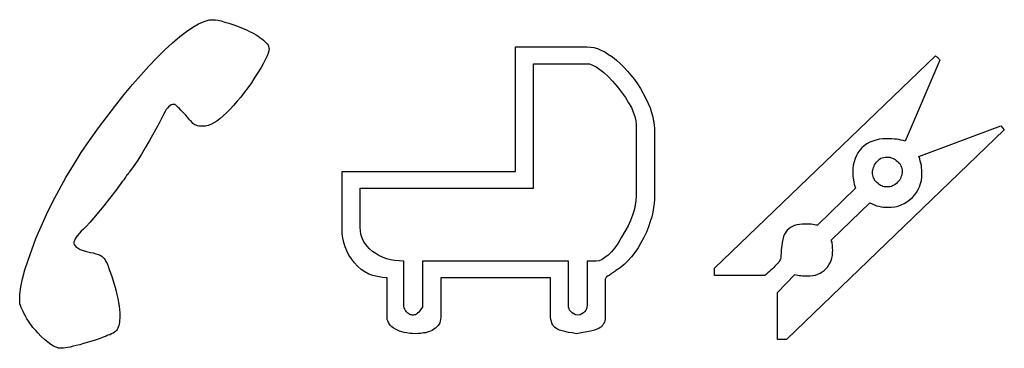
# Model space of a CAD drawing. Extents: x 0.4 to 23.7, y -0.5 to 2.1.
# Tile 1 of 5: x 0.4 to 7.8, y -0.4 to 2. Entities that reach past the tile are written whole.
import ezdxf

# ---------------------------------------------------------------- set-up
doc = ezdxf.new("R2010")
doc.units = 0

msp = doc.modelspace()

# ---------------------------------------------------------------- linework, layer by layer
at = {"color": 0}
for p, q in [((1.75, 1.988281, 0.5), (1.791016, 2.005859, 0.5)), ((1.791016, 2.005859, 0.5), (1.828125, 2.017578, 0.5)), ((1.828125, 2.017578, 0.5), (1.859375, 2.019531, 0.5)), ((1.859375, 2.019531, 0.5), (1.875, 2.019531, 0.5)), ((1.875, 2.019531, 0.5), (1.894531, 2.015625, 0.5)), ((1.894531, 2.015625, 0.5), (1.917969, 2.009766, 0.5)), ((1.917969, 2.009766, 0.5), (1.945313, 2.001953, 0.5)), ((1.945313, 2.001953, 0.5), (1.976563, 1.992188, 0.5)), ((1.976563, 1.992188, 0.5), (2.013672, 1.980469, 0.5)), ((1.609375, 1.892578, 0.5), (1.660156, 1.931641, 0.5)), ((1.660156, 1.931641, 0.5), (1.707031, 1.962891, 0.5)), ((1.707031, 1.962891, 0.5), (1.75, 1.988281, 0.5)), ((2.013672, 1.980469, 0.5), (2.052734, 1.964844, 0.5)), ((2.052734, 1.964844, 0.5), (2.095703, 1.949219, 0.5)), ((2.095703, 1.949219, 0.5), (2.113281, 1.941406, 0.5)), ((2.113281, 1.941406, 0.5), (2.130859, 1.931641, 0.5)), ((2.130859, 1.931641, 0.5), (2.148438, 1.923828, 0.5)), ((2.148438, 1.923828, 0.5), (2.164063, 1.916016, 0.5)), ((1.496094, 1.792969, 0.5), (1.554688, 1.845703, 0.5)), ((1.554688, 1.845703, 0.5), (1.609375, 1.892578, 0.5)), ((2.164063, 1.916016, 0.5), (2.179688, 1.90625, 0.5)), ((2.179688, 1.90625, 0.5), (2.195313, 1.896484, 0.5)), ((2.195313, 1.896484, 0.5), (2.208984, 1.886719, 0.5)), ((2.208984, 1.886719, 0.5), (2.222656, 1.876953, 0.5)), ((2.222656, 1.876953, 0.5), (2.236328, 1.867188, 0.5)), ((2.236328, 1.867188, 0.5), (2.246094, 1.855469, 0.5)), ((2.246094, 1.855469, 0.5), (2.255859, 1.845703, 0.5)), ((2.255859, 1.845703, 0.5), (2.263672, 1.837891, 0.5)), ((1.4375, 1.734375, 0.5), (1.496094, 1.792969, 0.5)), ((2.263672, 1.837891, 0.5), (2.269531, 1.828125, 0.5)), ((2.269531, 1.828125, 0.5), (2.273438, 1.818359, 0.5)), ((2.275391, 1.787109, 0.5), (2.269531, 1.767578, 0.5)), ((2.273438, 1.818359, 0.5), (2.275391, 1.808594, 0.5)), ((2.275391, 1.808594, 0.5), (2.277344, 1.800781, 0.5)), ((2.277344, 1.800781, 0.5), (2.275391, 1.787109, 0.5)), ((4.121094, 0.882813, 0.5), (4.121094, 1.816406, 0.5)), ((4.121094, 1.816406, 0.5), (4.658203, 1.816406, 0.5)), ((4.658203, 1.816406, 0.5), (4.683594, 1.814453, 0.5)), ((4.683594, 1.814453, 0.5), (4.708984, 1.810547, 0.5)), ((4.708984, 1.810547, 0.5), (4.736328, 1.802734, 0.5)), ((4.736328, 1.802734, 0.5), (4.761719, 1.791016, 0.5)), ((4.761719, 1.791016, 0.5), (4.791016, 1.777344, 0.5)), ((4.791016, 1.777344, 0.5), (4.818359, 1.759766, 0.5)), ((1.376953, 1.671875, 0.5), (1.4375, 1.734375, 0.5)), ((2.25, 1.722656, 0.5), (2.234375, 1.693359, 0.5)), ((2.261719, 1.748047, 0.5), (2.25, 1.722656, 0.5)), ((2.269531, 1.767578, 0.5), (2.261719, 1.748047, 0.5)), ((4.818359, 1.759766, 0.5), (4.847656, 1.740234, 0.5)), ((4.847656, 1.740234, 0.5), (4.876953, 1.716797, 0.5)), ((4.876953, 1.716797, 0.5), (4.90625, 1.691406, 0.5)), ((5.611328, 0.158203, 0.5), (7.265625, 1.748047, 0.5)), ((7.298828, 1.716797, 0.5), (7.039063, 1.109375, 0.5)), ((7.265625, 1.748047, 0.5), (7.271484, 1.744141, 0.5)), ((7.271484, 1.744141, 0.5), (7.275391, 1.740234, 0.5)), ((7.275391, 1.740234, 0.5), (7.28125, 1.736328, 0.5)), ((7.28125, 1.736328, 0.5), (7.285156, 1.732422, 0.5)), ((7.285156, 1.732422, 0.5), (7.289063, 1.728516, 0.5)), ((7.289063, 1.728516, 0.5), (7.292969, 1.724609, 0.5)), ((7.292969, 1.724609, 0.5), (7.296875, 1.720703, 0.5)), ((7.296875, 1.720703, 0.5), (7.298828, 1.716797, 0.5)), ((1.316406, 1.603516, 0.5), (1.376953, 1.671875, 0.5)), ((2.195313, 1.626953, 0.5), (2.169922, 1.587891, 0.5)), ((2.216797, 1.662109, 0.5), (2.195313, 1.626953, 0.5)), ((2.234375, 1.693359, 0.5), (2.216797, 1.662109, 0.5)), ((4.257813, 0.757813, 0.5), (4.257813, 1.689453, 0.5)), ((4.257813, 1.689453, 0.5), (4.652344, 1.689453, 0.5)), ((4.652344, 1.689453, 0.5), (4.675781, 1.6875, 0.5)), ((4.675781, 1.6875, 0.5), (4.699219, 1.679688, 0.5)), ((4.699219, 1.679688, 0.5), (4.726563, 1.666016, 0.5)), ((4.726563, 1.666016, 0.5), (4.753906, 1.646484, 0.5)), ((4.753906, 1.646484, 0.5), (4.783203, 1.623047, 0.5)), ((4.783203, 1.623047, 0.5), (4.814453, 1.59375, 0.5)), ((4.90625, 1.691406, 0.5), (4.933594, 1.664063, 0.5)), ((4.933594, 1.664063, 0.5), (4.960938, 1.634766, 0.5)), ((4.960938, 1.634766, 0.5), (4.986328, 1.603516, 0.5)), ((1.253906, 1.533203, 0.5), (1.316406, 1.603516, 0.5)), ((2.169922, 1.587891, 0.5), (2.144531, 1.546875, 0.5)), ((4.814453, 1.59375, 0.5), (4.847656, 1.558594, 0.5)), ((4.847656, 1.558594, 0.5), (4.882813, 1.517578, 0.5)), ((4.986328, 1.603516, 0.5), (5.011719, 1.572266, 0.5)), ((5.011719, 1.572266, 0.5), (5.035156, 1.539063, 0.5)), ((1.191406, 1.458984, 0.5), (1.253906, 1.533203, 0.5)), ((2.091797, 1.474609, 0.5), (2.064453, 1.439453, 0.5)), ((2.117188, 1.509766, 0.5), (2.091797, 1.474609, 0.5)), ((2.144531, 1.546875, 0.5), (2.117188, 1.509766, 0.5)), ((4.882813, 1.517578, 0.5), (4.916016, 1.476563, 0.5)), ((4.916016, 1.476563, 0.5), (4.945313, 1.435547, 0.5)), ((5.035156, 1.539063, 0.5), (5.056641, 1.503906, 0.5)), ((5.056641, 1.503906, 0.5), (5.078125, 1.466797, 0.5)), ((1.128906, 1.378906, 0.5), (1.191406, 1.458984, 0.5)), ((2.039063, 1.408203, 0.5), (2.011719, 1.376953, 0.5)), ((2.064453, 1.439453, 0.5), (2.039063, 1.408203, 0.5)), ((4.945313, 1.435547, 0.5), (4.96875, 1.396484, 0.5)), ((5.078125, 1.466797, 0.5), (5.097656, 1.429688, 0.5)), ((5.097656, 1.429688, 0.5), (5.115234, 1.392578, 0.5)), ((1.064453, 1.294922, 0.5), (1.128906, 1.378906, 0.5)), ((1.5, 1.332031, 0.5), (1.490234, 1.314453, 0.5)), ((1.507813, 1.345703, 0.5), (1.5, 1.332031, 0.5)), ((1.517578, 1.357422, 0.5), (1.507813, 1.345703, 0.5)), ((1.525391, 1.367188, 0.5), (1.517578, 1.357422, 0.5)), ((1.535156, 1.375, 0.5), (1.525391, 1.367188, 0.5)), ((1.544922, 1.380859, 0.5), (1.535156, 1.375, 0.5)), ((1.554688, 1.384766, 0.5), (1.544922, 1.380859, 0.5)), ((1.5625, 1.384766, 0.5), (1.554688, 1.384766, 0.5)), ((1.564453, 1.384766, 0.5), (1.5625, 1.384766, 0.5)), ((1.566406, 1.384766, 0.5), (1.564453, 1.384766, 0.5)), ((1.568359, 1.384766, 0.5), (1.566406, 1.384766, 0.5)), ((1.570313, 1.384766, 0.5), (1.568359, 1.384766, 0.5)), ((1.572266, 1.382813, 0.5), (1.570313, 1.384766, 0.5)), ((1.574219, 1.382813, 0.5), (1.572266, 1.382813, 0.5)), ((1.572266, 1.382813, 0.5), (1.572266, 1.382813, 0.5)), ((1.574219, 1.380859, 0.5), (1.574219, 1.382813, 0.5)), ((1.578125, 1.378906, 0.5), (1.574219, 1.380859, 0.5)), ((1.583984, 1.375, 0.5), (1.578125, 1.378906, 0.5)), ((1.589844, 1.369141, 0.5), (1.583984, 1.375, 0.5)), ((1.597656, 1.361328, 0.5), (1.589844, 1.369141, 0.5)), ((1.607422, 1.353516, 0.5), (1.597656, 1.361328, 0.5)), ((1.617188, 1.341797, 0.5), (1.607422, 1.353516, 0.5)), ((1.628906, 1.330078, 0.5), (1.617188, 1.341797, 0.5)), ((1.640625, 1.316406, 0.5), (1.628906, 1.330078, 0.5)), ((1.986328, 1.349609, 0.5), (1.958984, 1.322266, 0.5)), ((2.011719, 1.376953, 0.5), (1.986328, 1.349609, 0.5)), ((4.96875, 1.396484, 0.5), (4.990234, 1.361328, 0.5)), ((4.990234, 1.361328, 0.5), (5.003906, 1.326172, 0.5)), ((5.115234, 1.392578, 0.5), (5.128906, 1.359375, 0.5)), ((5.128906, 1.359375, 0.5), (5.140625, 1.324219, 0.5)), ((1, 1.208984, 0.5), (1.064453, 1.294922, 0.5)), ((1.490234, 1.314453, 0.5), (1.453125, 1.244141, 0.5)), ((1.654297, 1.302734, 0.5), (1.640625, 1.316406, 0.5)), ((1.664063, 1.291016, 0.5), (1.654297, 1.302734, 0.5)), ((1.673828, 1.279297, 0.5), (1.664063, 1.291016, 0.5)), ((1.681641, 1.269531, 0.5), (1.673828, 1.279297, 0.5)), ((1.689453, 1.261719, 0.5), (1.681641, 1.269531, 0.5)), ((1.695313, 1.255859, 0.5), (1.689453, 1.261719, 0.5)), ((1.699219, 1.25, 0.5), (1.695313, 1.255859, 0.5)), ((1.884766, 1.259766, 0.5), (1.863281, 1.246094, 0.5)), ((1.908203, 1.277344, 0.5), (1.884766, 1.259766, 0.5)), ((1.933594, 1.298828, 0.5), (1.908203, 1.277344, 0.5)), ((1.958984, 1.322266, 0.5), (1.933594, 1.298828, 0.5)), ((5.003906, 1.326172, 0.5), (5.015625, 1.292969, 0.5)), ((5.015625, 1.292969, 0.5), (5.023438, 1.261719, 0.5)), ((5.023438, 1.261719, 0.5), (5.025391, 1.232422, 0.5)), ((5.140625, 1.324219, 0.5), (5.150391, 1.291016, 0.5)), ((5.150391, 1.291016, 0.5), (5.15625, 1.259766, 0.5)), ((5.15625, 1.259766, 0.5), (5.160156, 1.230469, 0.5)), ((0.933594, 1.115234, 0.5), (1, 1.208984, 0.5)), ((1.453125, 1.244141, 0.5), (1.417969, 1.175781, 0.5)), ((1.701172, 1.248047, 0.5), (1.699219, 1.25, 0.5)), ((1.707031, 1.240234, 0.5), (1.701172, 1.248047, 0.5)), ((1.712891, 1.236328, 0.5), (1.707031, 1.240234, 0.5)), ((1.720703, 1.230469, 0.5), (1.712891, 1.236328, 0.5)), ((1.730469, 1.228516, 0.5), (1.720703, 1.230469, 0.5)), ((1.740234, 1.224609, 0.5), (1.730469, 1.228516, 0.5)), ((1.751953, 1.222656, 0.5), (1.740234, 1.224609, 0.5)), ((1.765625, 1.220703, 0.5), (1.751953, 1.222656, 0.5)), ((1.78125, 1.220703, 0.5), (1.765625, 1.220703, 0.5)), ((1.783203, 1.220703, 0.5), (1.78125, 1.220703, 0.5)), ((1.78125, 1.220703, 0.5), (1.78125, 1.220703, 0.5)), ((1.78125, 1.220703, 0.5), (1.78125, 1.220703, 0.5)), ((1.800781, 1.222656, 0.5), (1.783203, 1.220703, 0.5)), ((1.783203, 1.220703, 0.5), (1.783203, 1.220703, 0.5)), ((1.783203, 1.220703, 0.5), (1.783203, 1.220703, 0.5)), ((1.820313, 1.226563, 0.5), (1.800781, 1.222656, 0.5)), ((1.841797, 1.234375, 0.5), (1.820313, 1.226563, 0.5)), ((1.863281, 1.246094, 0.5), (1.841797, 1.234375, 0.5)), ((5.025391, 1.232422, 0.5), (5.025391, 0.699219, 0.5)), ((5.160156, 1.230469, 0.5), (5.162109, 1.201172, 0.5)), ((5.162109, 1.201172, 0.5), (5.162109, 0.673828, 0.5)), ((7.78125, 1.193359, 0.5), (6.150391, -0.376953, 0.5)), ((7.142578, 0.994141, 0.5), (7.755859, 1.224609, 0.5)), ((7.755859, 1.224609, 0.5), (7.78125, 1.193359, 0.5)), ((0.871094, 1.023438, 0.5), (0.933594, 1.115234, 0.5)), ((1.382813, 1.115234, 0.5), (1.349609, 1.058594, 0.5)), ((1.417969, 1.175781, 0.5), (1.382813, 1.115234, 0.5)), ((6.796875, 1.109375, 0.5), (6.773438, 1.101563, 0.5)), ((6.820313, 1.117188, 0.5), (6.796875, 1.109375, 0.5)), ((6.845703, 1.123047, 0.5), (6.820313, 1.117188, 0.5)), ((6.873047, 1.126953, 0.5), (6.845703, 1.123047, 0.5)), ((6.902344, 1.126953, 0.5), (6.873047, 1.126953, 0.5)), ((6.921875, 1.126953, 0.5), (6.902344, 1.126953, 0.5)), ((6.939453, 1.126953, 0.5), (6.921875, 1.126953, 0.5)), ((6.958984, 1.125, 0.5), (6.939453, 1.126953, 0.5)), ((6.976563, 1.123047, 0.5), (6.958984, 1.125, 0.5)), ((6.992188, 1.121094, 0.5), (6.976563, 1.123047, 0.5)), ((7.007813, 1.117188, 0.5), (6.992188, 1.121094, 0.5)), ((7.023438, 1.113281, 0.5), (7.007813, 1.117188, 0.5)), ((7.039063, 1.109375, 0.5), (7.023438, 1.113281, 0.5)), ((1.349609, 1.058594, 0.5), (1.318359, 1.005859, 0.5)), ((6.699219, 1.041016, 0.5), (6.685547, 1.021484, 0.5)), ((6.714844, 1.058594, 0.5), (6.699219, 1.041016, 0.5)), ((6.732422, 1.074219, 0.5), (6.714844, 1.058594, 0.5)), ((6.751953, 1.089844, 0.5), (6.732422, 1.074219, 0.5)), ((6.773438, 1.101563, 0.5), (6.751953, 1.089844, 0.5)), ((0.8125, 0.929688, 0.5), (0.871094, 1.023438, 0.5)), ((1.289063, 0.958984, 0.5), (1.259766, 0.916016, 0.5)), ((1.318359, 1.005859, 0.5), (1.289063, 0.958984, 0.5)), ((6.664063, 0.978516, 0.5), (6.65625, 0.955078, 0.5)), ((6.673828, 1.001953, 0.5), (6.664063, 0.978516, 0.5)), ((6.685547, 1.021484, 0.5), (6.673828, 1.001953, 0.5)), ((6.824219, 0.951172, 0.5), (6.832031, 0.958984, 0.5)), ((6.832031, 0.958984, 0.5), (6.839844, 0.966797, 0.5)), ((6.839844, 0.966797, 0.5), (6.847656, 0.974609, 0.5)), ((6.847656, 0.974609, 0.5), (6.857422, 0.980469, 0.5)), ((6.857422, 0.980469, 0.5), (6.867188, 0.984375, 0.5)), ((6.867188, 0.984375, 0.5), (6.876953, 0.986328, 0.5)), ((6.876953, 0.986328, 0.5), (6.888672, 0.988281, 0.5)), ((6.888672, 0.988281, 0.5), (6.900391, 0.990234, 0.5)), ((6.900391, 0.990234, 0.5), (6.912109, 0.988281, 0.5)), ((6.912109, 0.988281, 0.5), (6.923828, 0.988281, 0.5)), ((6.923828, 0.988281, 0.5), (6.933594, 0.984375, 0.5)), ((6.933594, 0.984375, 0.5), (6.945313, 0.980469, 0.5)), ((6.945313, 0.980469, 0.5), (6.955078, 0.976563, 0.5)), ((6.955078, 0.976563, 0.5), (6.964844, 0.970703, 0.5)), ((6.964844, 0.970703, 0.5), (6.972656, 0.964844, 0.5)), ((6.972656, 0.964844, 0.5), (6.982422, 0.957031, 0.5)), ((7.148438, 0.976563, 0.5), (7.142578, 0.994141, 0.5)), ((7.152344, 0.958984, 0.5), (7.148438, 0.976563, 0.5)), ((7.15625, 0.943359, 0.5), (7.152344, 0.958984, 0.5)), ((0.755859, 0.837891, 0.5), (0.8125, 0.929688, 0.5)), ((1.259766, 0.916016, 0.5), (1.232422, 0.878906, 0.5)), ((6.648438, 0.904297, 0.5), (6.646484, 0.876953, 0.5)), ((6.650391, 0.929688, 0.5), (6.648438, 0.904297, 0.5)), ((6.65625, 0.955078, 0.5), (6.650391, 0.929688, 0.5)), ((6.794922, 0.884766, 0.5), (6.796875, 0.894531, 0.5)), ((6.794922, 0.875, 0.5), (6.794922, 0.884766, 0.5)), ((6.796875, 0.894531, 0.5), (6.798828, 0.902344, 0.5)), ((6.798828, 0.902344, 0.5), (6.802734, 0.912109, 0.5)), ((6.802734, 0.912109, 0.5), (6.806641, 0.921875, 0.5)), ((6.806641, 0.921875, 0.5), (6.810547, 0.931641, 0.5)), ((6.810547, 0.931641, 0.5), (6.816406, 0.941406, 0.5)), ((6.816406, 0.941406, 0.5), (6.824219, 0.951172, 0.5)), ((6.982422, 0.957031, 0.5), (6.990234, 0.949219, 0.5)), ((6.990234, 0.949219, 0.5), (6.998047, 0.941406, 0.5)), ((6.998047, 0.941406, 0.5), (7.003906, 0.931641, 0.5)), ((7.003906, 0.931641, 0.5), (7.007813, 0.921875, 0.5)), ((7.007813, 0.921875, 0.5), (7.011719, 0.914063, 0.5)), ((7.011719, 0.914063, 0.5), (7.013672, 0.904297, 0.5)), ((7.013672, 0.904297, 0.5), (7.015625, 0.892578, 0.5)), ((7.015625, 0.892578, 0.5), (7.015625, 0.882813, 0.5)), ((7.160156, 0.925781, 0.5), (7.15625, 0.943359, 0.5)), ((7.162109, 0.910156, 0.5), (7.160156, 0.925781, 0.5)), ((7.164063, 0.894531, 0.5), (7.162109, 0.910156, 0.5)), ((7.164063, 0.880859, 0.5), (7.164063, 0.894531, 0.5)), ((0.705078, 0.744141, 0.5), (0.755859, 0.837891, 0.5)), ((1.189453, 0.820313, 0.5), (1.179688, 0.808594, 0.5)), ((1.197266, 0.832031, 0.5), (1.189453, 0.820313, 0.5)), ((1.205078, 0.841797, 0.5), (1.197266, 0.832031, 0.5)), ((1.210938, 0.851563, 0.5), (1.205078, 0.841797, 0.5)), ((1.21875, 0.859375, 0.5), (1.210938, 0.851563, 0.5)), ((1.222656, 0.867188, 0.5), (1.21875, 0.859375, 0.5)), ((1.228516, 0.873047, 0.5), (1.222656, 0.867188, 0.5)), ((1.232422, 0.878906, 0.5), (1.228516, 0.873047, 0.5)), ((2.824219, 0.453125, 0.5), (2.824219, 0.882813, 0.5)), ((2.824219, 0.882813, 0.5), (4.121094, 0.882813, 0.5)), ((6.646484, 0.876953, 0.5), (6.646484, 0.861328, 0.5)), ((6.646484, 0.861328, 0.5), (6.648438, 0.847656, 0.5)), ((6.648438, 0.847656, 0.5), (6.650391, 0.832031, 0.5)), ((6.650391, 0.832031, 0.5), (6.652344, 0.818359, 0.5)), ((6.652344, 0.818359, 0.5), (6.654297, 0.802734, 0.5)), ((6.794922, 0.863281, 0.5), (6.794922, 0.875, 0.5)), ((6.796875, 0.853516, 0.5), (6.794922, 0.863281, 0.5)), ((6.798828, 0.84375, 0.5), (6.796875, 0.853516, 0.5)), ((6.802734, 0.833984, 0.5), (6.798828, 0.84375, 0.5)), ((6.808594, 0.824219, 0.5), (6.802734, 0.833984, 0.5)), ((6.8125, 0.814453, 0.5), (6.808594, 0.824219, 0.5)), ((6.820313, 0.806641, 0.5), (6.8125, 0.814453, 0.5)), ((6.998047, 0.820313, 0.5), (6.990234, 0.810547, 0.5)), ((7.003906, 0.830078, 0.5), (6.998047, 0.820313, 0.5)), ((7.007813, 0.839844, 0.5), (7.003906, 0.830078, 0.5)), ((7.011719, 0.849609, 0.5), (7.007813, 0.839844, 0.5)), ((7.013672, 0.861328, 0.5), (7.011719, 0.849609, 0.5)), ((7.015625, 0.871094, 0.5), (7.013672, 0.861328, 0.5)), ((7.015625, 0.882813, 0.5), (7.015625, 0.871094, 0.5)), ((7.154297, 0.791016, 0.5), (7.160156, 0.814453, 0.5)), ((7.160156, 0.814453, 0.5), (7.164063, 0.839844, 0.5)), ((7.164063, 0.867188, 0.5), (7.164063, 0.880859, 0.5)), ((7.164063, 0.839844, 0.5), (7.164063, 0.867188, 0.5)), ((0.65625, 0.652344, 0.5), (0.705078, 0.744141, 0.5)), ((1.128906, 0.740234, 0.5), (1.082031, 0.679688, 0.5)), ((1.179688, 0.808594, 0.5), (1.128906, 0.740234, 0.5)), ((2.958984, 0.462891, 0.5), (2.958984, 0.757813, 0.5)), ((2.958984, 0.757813, 0.5), (4.257813, 0.757813, 0.5)), ((6.667969, 0.755859, 0.5), (6.382813, 0.478516, 0.5)), ((6.654297, 0.802734, 0.5), (6.658203, 0.787109, 0.5)), ((6.658203, 0.787109, 0.5), (6.662109, 0.771484, 0.5)), ((6.662109, 0.771484, 0.5), (6.667969, 0.755859, 0.5)), ((6.826172, 0.798828, 0.5), (6.820313, 0.806641, 0.5)), ((6.835938, 0.791016, 0.5), (6.826172, 0.798828, 0.5)), ((6.84375, 0.783203, 0.5), (6.835938, 0.791016, 0.5)), ((6.853516, 0.777344, 0.5), (6.84375, 0.783203, 0.5)), ((6.863281, 0.773438, 0.5), (6.853516, 0.777344, 0.5)), ((6.873047, 0.769531, 0.5), (6.863281, 0.773438, 0.5)), ((6.882813, 0.767578, 0.5), (6.873047, 0.769531, 0.5)), ((6.892578, 0.765625, 0.5), (6.882813, 0.767578, 0.5)), ((6.904297, 0.765625, 0.5), (6.892578, 0.765625, 0.5)), ((6.916016, 0.765625, 0.5), (6.904297, 0.765625, 0.5)), ((6.925781, 0.767578, 0.5), (6.916016, 0.765625, 0.5)), ((6.935547, 0.769531, 0.5), (6.925781, 0.767578, 0.5)), ((6.945313, 0.773438, 0.5), (6.935547, 0.769531, 0.5)), ((6.955078, 0.779297, 0.5), (6.945313, 0.773438, 0.5)), ((6.964844, 0.785156, 0.5), (6.955078, 0.779297, 0.5)), ((6.974609, 0.792969, 0.5), (6.964844, 0.785156, 0.5)), ((6.982422, 0.800781, 0.5), (6.974609, 0.792969, 0.5)), ((6.990234, 0.810547, 0.5), (6.982422, 0.800781, 0.5)), ((7.123047, 0.724609, 0.5), (7.136719, 0.746094, 0.5)), ((7.136719, 0.746094, 0.5), (7.146484, 0.767578, 0.5)), ((7.146484, 0.767578, 0.5), (7.154297, 0.791016, 0.5)), ((1.082031, 0.679688, 0.5), (1.039063, 0.625, 0.5)), ((5.023438, 0.664063, 0.5), (5.017578, 0.628906, 0.5)), ((5.025391, 0.699219, 0.5), (5.023438, 0.664063, 0.5)), ((5.162109, 0.673828, 0.5), (5.160156, 0.642578, 0.5)), ((7.052734, 0.654297, 0.5), (7.072266, 0.669922, 0.5)), ((7.072266, 0.669922, 0.5), (7.091797, 0.685547, 0.5)), ((7.091797, 0.685547, 0.5), (7.109375, 0.705078, 0.5)), ((7.109375, 0.705078, 0.5), (7.123047, 0.724609, 0.5)), ((0.611328, 0.560547, 0.5), (0.65625, 0.652344, 0.5)), ((1.039063, 0.625, 0.5), (1, 0.576172, 0.5)), ((5.009766, 0.591797, 0.5), (4.998047, 0.554688, 0.5)), ((5.017578, 0.628906, 0.5), (5.009766, 0.591797, 0.5)), ((5.15625, 0.611328, 0.5), (5.150391, 0.578125, 0.5)), ((5.160156, 0.642578, 0.5), (5.15625, 0.611328, 0.5)), ((6.486328, 0.369141, 0.5), (6.773438, 0.646484, 0.5)), ((6.773438, 0.646484, 0.5), (6.791016, 0.638672, 0.5)), ((6.791016, 0.638672, 0.5), (6.808594, 0.630859, 0.5)), ((6.808594, 0.630859, 0.5), (6.824219, 0.625, 0.5)), ((6.824219, 0.625, 0.5), (6.841797, 0.621094, 0.5)), ((6.841797, 0.621094, 0.5), (6.859375, 0.617188, 0.5)), ((6.859375, 0.617188, 0.5), (6.876953, 0.615234, 0.5)), ((6.876953, 0.615234, 0.5), (6.894531, 0.613281, 0.5)), ((6.894531, 0.613281, 0.5), (6.912109, 0.613281, 0.5)), ((6.912109, 0.613281, 0.5), (6.9375, 0.615234, 0.5)), ((6.9375, 0.615234, 0.5), (6.962891, 0.617188, 0.5)), ((6.962891, 0.617188, 0.5), (6.986328, 0.623047, 0.5)), ((6.986328, 0.623047, 0.5), (7.009766, 0.630859, 0.5)), ((7.009766, 0.630859, 0.5), (7.03125, 0.642578, 0.5)), ((7.03125, 0.642578, 0.5), (7.052734, 0.654297, 0.5)), ((0.570313, 0.46875, 0.5), (0.611328, 0.560547, 0.5)), ((0.964844, 0.535156, 0.5), (0.935547, 0.5, 0.5)), ((1, 0.576172, 0.5), (0.964844, 0.535156, 0.5)), ((4.998047, 0.554688, 0.5), (4.982422, 0.515625, 0.5)), ((5.142578, 0.542969, 0.5), (5.130859, 0.505859, 0.5)), ((5.150391, 0.578125, 0.5), (5.142578, 0.542969, 0.5)), ((0.53125, 0.378906, 0.5), (0.570313, 0.46875, 0.5)), ((0.886719, 0.449219, 0.5), (0.869141, 0.433594, 0.5)), ((0.908203, 0.470703, 0.5), (0.886719, 0.449219, 0.5)), ((0.935547, 0.5, 0.5), (0.908203, 0.470703, 0.5)), ((2.824219, 0.417969, 0.5), (2.824219, 0.453125, 0.5)), ((2.960938, 0.4375, 0.5), (2.958984, 0.462891, 0.5)), ((4.964844, 0.474609, 0.5), (4.941406, 0.431641, 0.5)), ((4.982422, 0.515625, 0.5), (4.964844, 0.474609, 0.5)), ((5.117188, 0.466797, 0.5), (5.101563, 0.427734, 0.5)), ((5.130859, 0.505859, 0.5), (5.117188, 0.466797, 0.5)), ((6.167969, 0.451172, 0.5), (6.15625, 0.441406, 0.5)), ((6.181641, 0.460938, 0.5), (6.167969, 0.451172, 0.5)), ((6.195313, 0.46875, 0.5), (6.181641, 0.460938, 0.5)), ((6.210938, 0.476563, 0.5), (6.195313, 0.46875, 0.5)), ((6.228516, 0.482422, 0.5), (6.210938, 0.476563, 0.5)), ((6.248047, 0.484375, 0.5), (6.228516, 0.482422, 0.5)), ((6.267578, 0.488281, 0.5), (6.248047, 0.484375, 0.5)), ((6.289063, 0.488281, 0.5), (6.267578, 0.488281, 0.5)), ((6.300781, 0.488281, 0.5), (6.289063, 0.488281, 0.5)), ((6.3125, 0.488281, 0.5), (6.300781, 0.488281, 0.5)), ((6.324219, 0.486328, 0.5), (6.3125, 0.488281, 0.5)), ((6.335938, 0.486328, 0.5), (6.324219, 0.486328, 0.5)), ((6.347656, 0.484375, 0.5), (6.335938, 0.486328, 0.5)), ((6.359375, 0.482422, 0.5), (6.347656, 0.484375, 0.5)), ((6.371094, 0.480469, 0.5), (6.359375, 0.482422, 0.5)), ((6.382813, 0.478516, 0.5), (6.371094, 0.480469, 0.5)), ((0.5, 0.294922, 0.5), (0.53125, 0.378906, 0.5)), ((0.826172, 0.376953, 0.5), (0.820313, 0.365234, 0.5)), ((0.833984, 0.388672, 0.5), (0.826172, 0.376953, 0.5)), ((0.84375, 0.402344, 0.5), (0.833984, 0.388672, 0.5)), ((0.855469, 0.417969, 0.5), (0.84375, 0.402344, 0.5)), ((0.869141, 0.433594, 0.5), (0.855469, 0.417969, 0.5)), ((2.830078, 0.382813, 0.5), (2.824219, 0.417969, 0.5)), ((2.835938, 0.349609, 0.5), (2.830078, 0.382813, 0.5)), ((2.964844, 0.412109, 0.5), (2.960938, 0.4375, 0.5)), ((2.972656, 0.388672, 0.5), (2.964844, 0.412109, 0.5)), ((2.982422, 0.365234, 0.5), (2.972656, 0.388672, 0.5)), ((4.916016, 0.388672, 0.5), (4.890625, 0.345703, 0.5)), ((4.941406, 0.431641, 0.5), (4.916016, 0.388672, 0.5)), ((5.082031, 0.386719, 0.5), (5.060547, 0.347656, 0.5)), ((5.101563, 0.427734, 0.5), (5.082031, 0.386719, 0.5)), ((6.123047, 0.373047, 0.5), (6.119141, 0.349609, 0.5)), ((6.128906, 0.394531, 0.5), (6.123047, 0.373047, 0.5)), ((6.136719, 0.412109, 0.5), (6.128906, 0.394531, 0.5)), ((6.146484, 0.427734, 0.5), (6.136719, 0.412109, 0.5)), ((6.15625, 0.441406, 0.5), (6.146484, 0.427734, 0.5)), ((6.488281, 0.359375, 0.5), (6.486328, 0.369141, 0.5)), ((0.472656, 0.216797, 0.5), (0.5, 0.294922, 0.5)), ((0.820313, 0.365234, 0.5), (0.816406, 0.353516, 0.5)), ((0.816406, 0.353516, 0.5), (0.816406, 0.34375, 0.5)), ((0.816406, 0.34375, 0.5), (0.818359, 0.333984, 0.5)), ((0.818359, 0.333984, 0.5), (0.824219, 0.324219, 0.5)), ((0.824219, 0.324219, 0.5), (0.833984, 0.314453, 0.5)), ((0.833984, 0.314453, 0.5), (0.847656, 0.306641, 0.5)), ((0.847656, 0.306641, 0.5), (0.863281, 0.296875, 0.5)), ((0.863281, 0.296875, 0.5), (0.884766, 0.289063, 0.5)), ((2.845703, 0.318359, 0.5), (2.835938, 0.349609, 0.5)), ((2.859375, 0.287109, 0.5), (2.845703, 0.318359, 0.5)), ((2.994141, 0.34375, 0.5), (2.982422, 0.365234, 0.5)), ((3.011719, 0.322266, 0.5), (2.994141, 0.34375, 0.5)), ((3.029297, 0.302734, 0.5), (3.011719, 0.322266, 0.5)), ((3.050781, 0.283203, 0.5), (3.029297, 0.302734, 0.5)), ((4.865234, 0.310547, 0.5), (4.839844, 0.279297, 0.5)), ((4.890625, 0.345703, 0.5), (4.865234, 0.310547, 0.5)), ((5.039063, 0.308594, 0.5), (5.015625, 0.275391, 0.5)), ((5.060547, 0.347656, 0.5), (5.039063, 0.308594, 0.5)), ((6.115234, 0.324219, 0.5), (6.111328, 0.296875, 0.5)), ((6.111328, 0.296875, 0.5), (6.111328, 0.267578, 0.5)), ((6.119141, 0.349609, 0.5), (6.115234, 0.324219, 0.5)), ((6.492188, 0.351563, 0.5), (6.488281, 0.359375, 0.5)), ((6.492188, 0.341797, 0.5), (6.492188, 0.351563, 0.5)), ((6.494141, 0.332031, 0.5), (6.492188, 0.341797, 0.5)), ((6.496094, 0.324219, 0.5), (6.494141, 0.332031, 0.5)), ((6.496094, 0.314453, 0.5), (6.496094, 0.324219, 0.5)), ((6.496094, 0.304688, 0.5), (6.496094, 0.314453, 0.5)), ((6.498047, 0.294922, 0.5), (6.496094, 0.304688, 0.5)), ((6.496094, 0.273438, 0.5), (6.498047, 0.294922, 0.5)), ((0.884766, 0.289063, 0.5), (0.910156, 0.283203, 0.5)), ((0.910156, 0.283203, 0.5), (0.939453, 0.275391, 0.5)), ((0.939453, 0.275391, 0.5), (0.960938, 0.271484, 0.5)), ((0.960938, 0.271484, 0.5), (0.980469, 0.265625, 0.5)), ((0.980469, 0.265625, 0.5), (0.998047, 0.259766, 0.5)), ((0.998047, 0.259766, 0.5), (1.011719, 0.253906, 0.5)), ((1.011719, 0.253906, 0.5), (1.025391, 0.246094, 0.5)), ((1.025391, 0.246094, 0.5), (1.035156, 0.238281, 0.5)), ((1.035156, 0.238281, 0.5), (1.042969, 0.230469, 0.5)), ((1.042969, 0.230469, 0.5), (1.048828, 0.220703, 0.5)), ((2.875, 0.255859, 0.5), (2.859375, 0.287109, 0.5)), ((2.894531, 0.226563, 0.5), (2.875, 0.255859, 0.5)), ((2.916016, 0.197266, 0.5), (2.894531, 0.226563, 0.5)), ((3.076172, 0.267578, 0.5), (3.050781, 0.283203, 0.5)), ((3.099609, 0.251953, 0.5), (3.076172, 0.267578, 0.5)), ((3.126953, 0.240234, 0.5), (3.099609, 0.251953, 0.5)), ((3.15625, 0.228516, 0.5), (3.126953, 0.240234, 0.5)), ((3.185547, 0.220703, 0.5), (3.15625, 0.228516, 0.5)), ((4.769531, 0.222656, 0.5), (4.748047, 0.212891, 0.5)), ((4.791016, 0.236328, 0.5), (4.769531, 0.222656, 0.5)), ((4.814453, 0.255859, 0.5), (4.791016, 0.236328, 0.5)), ((4.839844, 0.279297, 0.5), (4.814453, 0.255859, 0.5)), ((4.990234, 0.242188, 0.5), (4.962891, 0.212891, 0.5)), ((5.015625, 0.275391, 0.5), (4.990234, 0.242188, 0.5)), ((6.105469, 0.226563, 0.5), (6.103516, 0.220703, 0.5)), ((6.107422, 0.232422, 0.5), (6.105469, 0.226563, 0.5)), ((6.109375, 0.240234, 0.5), (6.107422, 0.232422, 0.5)), ((6.111328, 0.267578, 0.5), (6.109375, 0.257813, 0.5)), ((6.109375, 0.257813, 0.5), (6.109375, 0.248047, 0.5)), ((6.109375, 0.248047, 0.5), (6.109375, 0.240234, 0.5)), ((6.484375, 0.214844, 0.5), (6.490234, 0.232422, 0.5)), ((6.490234, 0.232422, 0.5), (6.494141, 0.251953, 0.5)), ((6.494141, 0.251953, 0.5), (6.496094, 0.273438, 0.5)), ((0.449219, 0.144531, 0.5), (0.472656, 0.216797, 0.5)), ((1.048828, 0.220703, 0.5), (1.054688, 0.207031, 0.5)), ((1.054688, 0.207031, 0.5), (1.064453, 0.191406, 0.5)), ((1.064453, 0.191406, 0.5), (1.072266, 0.171875, 0.5)), ((1.072266, 0.171875, 0.5), (1.080078, 0.148438, 0.5)), ((1.080078, 0.148438, 0.5), (1.089844, 0.123047, 0.5)), ((2.939453, 0.171875, 0.5), (2.916016, 0.197266, 0.5)), ((2.966797, 0.148438, 0.5), (2.939453, 0.171875, 0.5)), ((2.994141, 0.128906, 0.5), (2.966797, 0.148438, 0.5)), ((3.216797, 0.214844, 0.5), (3.185547, 0.220703, 0.5)), ((3.25, 0.212891, 0.5), (3.216797, 0.214844, 0.5)), ((3.285156, 0.210938, 0.5), (3.25, 0.212891, 0.5)), ((3.285156, -0.103516, 0.5), (3.285156, 0.210938, 0.5)), ((4.517578, 0.210938, 0.5), (3.425781, 0.210938, 0.5)), ((3.425781, 0.210938, 0.5), (3.425781, -0.134766, 0.5)), ((4.517578, -0.119141, 0.5), (4.517578, 0.210938, 0.5)), ((4.726563, 0.210938, 0.5), (4.658203, 0.210938, 0.5)), ((4.658203, 0.210938, 0.5), (4.658203, -0.119141, 0.5)), ((4.748047, 0.212891, 0.5), (4.726563, 0.210938, 0.5)), ((4.904297, 0.160156, 0.5), (4.873047, 0.138672, 0.5)), ((4.935547, 0.185547, 0.5), (4.904297, 0.160156, 0.5)), ((4.962891, 0.212891, 0.5), (4.935547, 0.185547, 0.5)), ((5.611328, 0.101563, 0.5), (5.611328, 0.158203, 0.5)), ((6.044922, 0.152344, 0.5), (6.033203, 0.142578, 0.5)), ((6.054688, 0.162109, 0.5), (6.044922, 0.152344, 0.5)), ((6.064453, 0.171875, 0.5), (6.054688, 0.162109, 0.5)), ((6.072266, 0.181641, 0.5), (6.064453, 0.171875, 0.5)), ((6.076172, 0.185547, 0.5), (6.072266, 0.181641, 0.5)), ((6.082031, 0.189453, 0.5), (6.076172, 0.185547, 0.5)), ((6.085938, 0.193359, 0.5), (6.082031, 0.189453, 0.5)), ((6.087891, 0.197266, 0.5), (6.085938, 0.193359, 0.5)), ((6.091797, 0.201172, 0.5), (6.087891, 0.197266, 0.5)), ((6.095703, 0.205078, 0.5), (6.091797, 0.201172, 0.5)), ((6.097656, 0.208984, 0.5), (6.095703, 0.205078, 0.5)), ((6.099609, 0.212891, 0.5), (6.097656, 0.208984, 0.5)), ((6.101563, 0.216797, 0.5), (6.099609, 0.212891, 0.5)), ((6.103516, 0.220703, 0.5), (6.101563, 0.216797, 0.5)), ((6.431641, 0.140625, 0.5), (6.445313, 0.152344, 0.5)), ((6.445313, 0.152344, 0.5), (6.457031, 0.166016, 0.5)), ((6.457031, 0.166016, 0.5), (6.46875, 0.181641, 0.5)), ((6.46875, 0.181641, 0.5), (6.476563, 0.197266, 0.5)), ((6.476563, 0.197266, 0.5), (6.484375, 0.214844, 0.5)), ((0.419922, 0.017578, 0.5), (0.431641, 0.078125, 0.5)), ((0.431641, 0.078125, 0.5), (0.449219, 0.144531, 0.5)), ((1.089844, 0.123047, 0.5), (1.099609, 0.09375, 0.5)), ((1.099609, 0.09375, 0.5), (1.109375, 0.0625, 0.5)), ((3.023438, 0.113281, 0.5), (2.994141, 0.128906, 0.5)), ((3.054688, 0.101563, 0.5), (3.023438, 0.113281, 0.5)), ((3.089844, 0.09375, 0.5), (3.054688, 0.101563, 0.5)), ((3.125, 0.087891, 0.5), (3.089844, 0.09375, 0.5)), ((3.162109, 0.085938, 0.5), (3.125, 0.087891, 0.5)), ((3.162109, -0.212891, 0.5), (3.162109, 0.085938, 0.5)), ((4.382813, 0.085938, 0.5), (3.5625, 0.085938, 0.5)), ((3.5625, 0.085938, 0.5), (3.5625, -0.212891, 0.5)), ((4.382813, -0.173828, 0.5), (4.382813, 0.085938, 0.5)), ((4.794922, 0.080078, 0.5), (4.792969, 0.074219, 0.5)), ((4.792969, 0.074219, 0.5), (4.792969, -0.212891, 0.5)), ((4.798828, 0.085938, 0.5), (4.794922, 0.080078, 0.5)), ((4.800781, 0.089844, 0.5), (4.798828, 0.085938, 0.5)), ((4.804688, 0.091797, 0.5), (4.800781, 0.089844, 0.5)), ((4.806641, 0.095703, 0.5), (4.804688, 0.091797, 0.5)), ((4.808594, 0.097656, 0.5), (4.806641, 0.095703, 0.5)), ((4.8125, 0.097656, 0.5), (4.808594, 0.097656, 0.5)), ((4.814453, 0.099609, 0.5), (4.8125, 0.097656, 0.5)), ((4.822266, 0.103516, 0.5), (4.814453, 0.099609, 0.5)), ((4.828125, 0.107422, 0.5), (4.822266, 0.103516, 0.5)), ((4.835938, 0.113281, 0.5), (4.828125, 0.107422, 0.5)), ((4.841797, 0.117188, 0.5), (4.835938, 0.113281, 0.5)), ((4.849609, 0.123047, 0.5), (4.841797, 0.117188, 0.5)), ((4.857422, 0.126953, 0.5), (4.849609, 0.123047, 0.5)), ((4.865234, 0.132813, 0.5), (4.857422, 0.126953, 0.5)), ((4.873047, 0.138672, 0.5), (4.865234, 0.132813, 0.5)), ((5.988281, 0.101563, 0.5), (5.611328, 0.101563, 0.5)), ((6, 0.111328, 0.5), (5.988281, 0.101563, 0.5)), ((6.011719, 0.123047, 0.5), (6, 0.111328, 0.5)), ((6.023438, 0.132813, 0.5), (6.011719, 0.123047, 0.5)), ((6.033203, 0.142578, 0.5), (6.023438, 0.132813, 0.5)), ((6.083984, -0.025391, 0.5), (6.212891, 0.109375, 0.5)), ((6.212891, 0.109375, 0.5), (6.222656, 0.107422, 0.5)), ((6.222656, 0.107422, 0.5), (6.234375, 0.105469, 0.5)), ((6.234375, 0.105469, 0.5), (6.246094, 0.103516, 0.5)), ((6.246094, 0.103516, 0.5), (6.257813, 0.101563, 0.5)), ((6.257813, 0.101563, 0.5), (6.269531, 0.099609, 0.5)), ((6.269531, 0.099609, 0.5), (6.28125, 0.099609, 0.5)), ((6.28125, 0.099609, 0.5), (6.292969, 0.099609, 0.5)), ((6.292969, 0.099609, 0.5), (6.306641, 0.099609, 0.5)), ((6.306641, 0.099609, 0.5), (6.328125, 0.099609, 0.5)), ((6.328125, 0.099609, 0.5), (6.347656, 0.101563, 0.5)), ((6.347656, 0.101563, 0.5), (6.367188, 0.105469, 0.5)), ((6.367188, 0.105469, 0.5), (6.384766, 0.111328, 0.5)), ((6.384766, 0.111328, 0.5), (6.402344, 0.119141, 0.5)), ((6.402344, 0.119141, 0.5), (6.417969, 0.128906, 0.5)), ((6.417969, 0.128906, 0.5), (6.431641, 0.140625, 0.5)), ((0.412109, -0.037109, 0.5), (0.419922, 0.017578, 0.5)), ((1.109375, 0.0625, 0.5), (1.119141, 0.029297, 0.5)), ((1.119141, 0.029297, 0.5), (1.128906, -0.005859, 0.5)), ((0.410156, -0.085938, 0.5), (0.412109, -0.037109, 0.5)), ((1.128906, -0.005859, 0.5), (1.136719, -0.039063, 0.5)), ((1.136719, -0.039063, 0.5), (1.144531, -0.070313, 0.5)), ((1.144531, -0.070313, 0.5), (1.150391, -0.099609, 0.5)), ((6.083984, -0.376953, 0.5), (6.083984, -0.025391, 0.5)), ((0.410156, -0.097656, 0.5), (0.410156, -0.085938, 0.5)), ((0.412109, -0.109375, 0.5), (0.410156, -0.097656, 0.5)), ((0.416016, -0.123047, 0.5), (0.412109, -0.109375, 0.5)), ((0.421875, -0.136719, 0.5), (0.416016, -0.123047, 0.5)), ((0.427734, -0.152344, 0.5), (0.421875, -0.136719, 0.5)), ((1.150391, -0.099609, 0.5), (1.154297, -0.126953, 0.5)), ((1.154297, -0.126953, 0.5), (1.158203, -0.152344, 0.5)), ((3.285156, -0.113281, 0.5), (3.285156, -0.103516, 0.5)), ((3.285156, -0.123047, 0.5), (3.285156, -0.113281, 0.5)), ((3.287109, -0.130859, 0.5), (3.285156, -0.123047, 0.5)), ((3.289063, -0.140625, 0.5), (3.287109, -0.130859, 0.5)), ((3.292969, -0.148438, 0.5), (3.289063, -0.140625, 0.5)), ((3.425781, -0.134766, 0.5), (3.416016, -0.148438, 0.5)), ((4.519531, -0.134766, 0.5), (4.517578, -0.119141, 0.5)), ((4.523438, -0.146484, 0.5), (4.519531, -0.134766, 0.5)), ((4.527344, -0.158203, 0.5), (4.523438, -0.146484, 0.5)), ((4.654297, -0.146484, 0.5), (4.648438, -0.158203, 0.5)), ((4.65625, -0.134766, 0.5), (4.654297, -0.146484, 0.5)), ((4.658203, -0.119141, 0.5), (4.65625, -0.134766, 0.5)), ((0.435547, -0.167969, 0.5), (0.427734, -0.152344, 0.5)), ((0.443359, -0.185547, 0.5), (0.435547, -0.167969, 0.5)), ((0.453125, -0.203125, 0.5), (0.443359, -0.185547, 0.5)), ((0.464844, -0.222656, 0.5), (0.453125, -0.203125, 0.5)), ((1.158203, -0.152344, 0.5), (1.160156, -0.177734, 0.5)), ((1.160156, -0.216797, 0.5), (1.158203, -0.232422, 0.5)), ((1.160156, -0.177734, 0.5), (1.160156, -0.199219, 0.5)), ((1.160156, -0.199219, 0.5), (1.160156, -0.216797, 0.5)), ((3.162109, -0.226563, 0.5), (3.162109, -0.212891, 0.5)), ((3.296875, -0.15625, 0.5), (3.292969, -0.148438, 0.5)), ((3.300781, -0.162109, 0.5), (3.296875, -0.15625, 0.5)), ((3.306641, -0.169922, 0.5), (3.300781, -0.162109, 0.5)), ((3.310547, -0.175781, 0.5), (3.306641, -0.169922, 0.5)), ((3.316406, -0.179688, 0.5), (3.310547, -0.175781, 0.5)), ((3.324219, -0.185547, 0.5), (3.316406, -0.179688, 0.5)), ((3.330078, -0.189453, 0.5), (3.324219, -0.185547, 0.5)), ((3.335938, -0.191406, 0.5), (3.330078, -0.189453, 0.5)), ((3.34375, -0.193359, 0.5), (3.335938, -0.191406, 0.5)), ((3.351563, -0.195313, 0.5), (3.34375, -0.193359, 0.5)), ((3.359375, -0.195313, 0.5), (3.351563, -0.195313, 0.5)), ((3.365234, -0.193359, 0.5), (3.359375, -0.195313, 0.5)), ((3.373047, -0.191406, 0.5), (3.365234, -0.193359, 0.5)), ((3.380859, -0.1875, 0.5), (3.373047, -0.191406, 0.5)), ((3.388672, -0.179688, 0.5), (3.380859, -0.1875, 0.5)), ((3.398438, -0.171875, 0.5), (3.388672, -0.179688, 0.5)), ((3.40625, -0.162109, 0.5), (3.398438, -0.171875, 0.5)), ((3.416016, -0.148438, 0.5), (3.40625, -0.162109, 0.5)), ((3.5625, -0.212891, 0.5), (3.560547, -0.226563, 0.5)), ((4.382813, -0.193359, 0.5), (4.382813, -0.173828, 0.5)), ((4.384766, -0.210938, 0.5), (4.382813, -0.193359, 0.5)), ((4.386719, -0.228516, 0.5), (4.384766, -0.210938, 0.5)), ((4.535156, -0.167969, 0.5), (4.527344, -0.158203, 0.5)), ((4.544922, -0.177734, 0.5), (4.535156, -0.167969, 0.5)), ((4.558594, -0.185547, 0.5), (4.544922, -0.177734, 0.5)), ((4.572266, -0.191406, 0.5), (4.558594, -0.185547, 0.5)), ((4.587891, -0.195313, 0.5), (4.572266, -0.191406, 0.5)), ((4.605469, -0.191406, 0.5), (4.587891, -0.195313, 0.5)), ((4.619141, -0.185547, 0.5), (4.605469, -0.191406, 0.5)), ((4.630859, -0.177734, 0.5), (4.619141, -0.185547, 0.5)), ((4.640625, -0.167969, 0.5), (4.630859, -0.177734, 0.5)), ((4.648438, -0.158203, 0.5), (4.640625, -0.167969, 0.5)), ((4.792969, -0.212891, 0.5), (4.792969, -0.224609, 0.5)), ((0.476563, -0.240234, 0.5), (0.464844, -0.222656, 0.5)), ((0.486328, -0.255859, 0.5), (0.476563, -0.240234, 0.5)), ((0.498047, -0.271484, 0.5), (0.486328, -0.255859, 0.5)), ((0.509766, -0.287109, 0.5), (0.498047, -0.271484, 0.5)), ((0.521484, -0.300781, 0.5), (0.509766, -0.287109, 0.5)), ((1.144531, -0.292969, 0.5), (1.140625, -0.302734, 0.5)), ((1.148438, -0.285156, 0.5), (1.144531, -0.292969, 0.5)), ((1.152344, -0.273438, 0.5), (1.148438, -0.285156, 0.5)), ((1.154297, -0.261719, 0.5), (1.152344, -0.273438, 0.5)), ((1.15625, -0.248047, 0.5), (1.154297, -0.261719, 0.5)), ((1.158203, -0.232422, 0.5), (1.15625, -0.248047, 0.5)), ((3.166016, -0.238281, 0.5), (3.162109, -0.226563, 0.5)), ((3.169922, -0.25, 0.5), (3.166016, -0.238281, 0.5)), ((3.177734, -0.261719, 0.5), (3.169922, -0.25, 0.5)), ((3.185547, -0.271484, 0.5), (3.177734, -0.261719, 0.5)), ((3.195313, -0.28125, 0.5), (3.185547, -0.271484, 0.5)), ((3.207031, -0.291016, 0.5), (3.195313, -0.28125, 0.5)), ((3.222656, -0.298828, 0.5), (3.207031, -0.291016, 0.5)), ((3.523438, -0.292969, 0.5), (3.511719, -0.300781, 0.5)), ((3.533203, -0.283203, 0.5), (3.523438, -0.292969, 0.5)), ((3.542969, -0.273438, 0.5), (3.533203, -0.283203, 0.5)), ((3.548828, -0.263672, 0.5), (3.542969, -0.273438, 0.5)), ((3.554688, -0.251953, 0.5), (3.548828, -0.263672, 0.5)), ((3.558594, -0.240234, 0.5), (3.554688, -0.251953, 0.5)), ((3.560547, -0.226563, 0.5), (3.558594, -0.240234, 0.5)), ((4.390625, -0.242188, 0.5), (4.386719, -0.228516, 0.5)), ((4.394531, -0.255859, 0.5), (4.390625, -0.242188, 0.5)), ((4.400391, -0.267578, 0.5), (4.394531, -0.255859, 0.5)), ((4.40625, -0.277344, 0.5), (4.400391, -0.267578, 0.5)), ((4.414063, -0.285156, 0.5), (4.40625, -0.277344, 0.5)), ((4.423828, -0.292969, 0.5), (4.414063, -0.285156, 0.5)), ((4.435547, -0.298828, 0.5), (4.423828, -0.292969, 0.5)), ((4.755859, -0.287109, 0.5), (4.746094, -0.294922, 0.5)), ((4.765625, -0.28125, 0.5), (4.755859, -0.287109, 0.5)), ((4.771484, -0.273438, 0.5), (4.765625, -0.28125, 0.5)), ((4.779297, -0.265625, 0.5), (4.771484, -0.273438, 0.5)), ((4.783203, -0.255859, 0.5), (4.779297, -0.265625, 0.5)), ((4.787109, -0.246094, 0.5), (4.783203, -0.255859, 0.5)), ((4.791016, -0.236328, 0.5), (4.787109, -0.246094, 0.5)), ((4.792969, -0.224609, 0.5), (4.791016, -0.236328, 0.5)), ((0.533203, -0.3125, 0.5), (0.521484, -0.300781, 0.5)), ((0.544922, -0.326172, 0.5), (0.533203, -0.3125, 0.5)), ((0.570313, -0.353516, 0.5), (0.544922, -0.326172, 0.5)), ((0.595703, -0.376953, 0.5), (0.570313, -0.353516, 0.5)), ((1.035156, -0.359375, 0.5), (1.013672, -0.369141, 0.5)), ((1.056641, -0.351563, 0.5), (1.035156, -0.359375, 0.5)), ((1.070313, -0.345703, 0.5), (1.056641, -0.351563, 0.5)), ((1.083984, -0.341797, 0.5), (1.070313, -0.345703, 0.5)), ((1.097656, -0.335938, 0.5), (1.083984, -0.341797, 0.5)), ((1.109375, -0.330078, 0.5), (1.097656, -0.335938, 0.5)), ((1.119141, -0.322266, 0.5), (1.109375, -0.330078, 0.5)), ((1.126953, -0.316406, 0.5), (1.119141, -0.322266, 0.5)), ((1.134766, -0.308594, 0.5), (1.126953, -0.316406, 0.5)), ((1.140625, -0.302734, 0.5), (1.134766, -0.308594, 0.5)), ((3.238281, -0.306641, 0.5), (3.222656, -0.298828, 0.5)), ((3.253906, -0.314453, 0.5), (3.238281, -0.306641, 0.5)), ((3.271484, -0.320313, 0.5), (3.253906, -0.314453, 0.5)), ((3.289063, -0.324219, 0.5), (3.271484, -0.320313, 0.5)), ((3.308594, -0.328125, 0.5), (3.289063, -0.324219, 0.5)), ((3.330078, -0.332031, 0.5), (3.308594, -0.328125, 0.5)), ((3.349609, -0.332031, 0.5), (3.330078, -0.332031, 0.5)), ((3.373047, -0.333984, 0.5), (3.349609, -0.332031, 0.5)), ((3.394531, -0.332031, 0.5), (3.373047, -0.333984, 0.5)), ((3.414063, -0.332031, 0.5), (3.394531, -0.332031, 0.5)), ((3.433594, -0.328125, 0.5), (3.414063, -0.332031, 0.5)), ((3.451172, -0.326172, 0.5), (3.433594, -0.328125, 0.5)), ((3.46875, -0.320313, 0.5), (3.451172, -0.326172, 0.5)), ((3.484375, -0.314453, 0.5), (3.46875, -0.320313, 0.5)), ((3.498047, -0.308594, 0.5), (3.484375, -0.314453, 0.5)), ((3.511719, -0.300781, 0.5), (3.498047, -0.308594, 0.5)), ((4.451172, -0.306641, 0.5), (4.435547, -0.298828, 0.5)), ((4.470703, -0.3125, 0.5), (4.451172, -0.306641, 0.5)), ((4.492188, -0.318359, 0.5), (4.470703, -0.3125, 0.5)), ((4.517578, -0.324219, 0.5), (4.492188, -0.318359, 0.5)), ((4.546875, -0.328125, 0.5), (4.517578, -0.324219, 0.5)), ((4.580078, -0.333984, 0.5), (4.546875, -0.328125, 0.5)), ((4.613281, -0.328125, 0.5), (4.580078, -0.333984, 0.5)), ((4.642578, -0.322266, 0.5), (4.613281, -0.328125, 0.5)), ((4.669922, -0.318359, 0.5), (4.642578, -0.322266, 0.5)), ((4.693359, -0.3125, 0.5), (4.669922, -0.318359, 0.5)), ((4.712891, -0.306641, 0.5), (4.693359, -0.3125, 0.5)), ((4.730469, -0.300781, 0.5), (4.712891, -0.306641, 0.5)), ((4.746094, -0.294922, 0.5), (4.730469, -0.300781, 0.5)), ((0.621094, -0.398438, 0.5), (0.595703, -0.376953, 0.5)), ((0.642578, -0.414063, 0.5), (0.621094, -0.398438, 0.5)), ((0.664063, -0.427734, 0.5), (0.642578, -0.414063, 0.5)), ((0.683594, -0.435547, 0.5), (0.664063, -0.427734, 0.5)), ((0.701172, -0.441406, 0.5), (0.683594, -0.435547, 0.5)), ((0.716797, -0.443359, 0.5), (0.701172, -0.441406, 0.5)), ((0.738281, -0.441406, 0.5), (0.726563, -0.443359, 0.5)), ((0.751953, -0.439453, 0.5), (0.738281, -0.441406, 0.5)), ((0.769531, -0.4375, 0.5), (0.751953, -0.439453, 0.5)), ((0.789063, -0.433594, 0.5), (0.769531, -0.4375, 0.5)), ((0.810547, -0.427734, 0.5), (0.789063, -0.433594, 0.5)), ((0.833984, -0.421875, 0.5), (0.810547, -0.427734, 0.5)), ((0.861328, -0.416016, 0.5), (0.833984, -0.421875, 0.5)), ((0.888672, -0.408203, 0.5), (0.861328, -0.416016, 0.5)), ((0.916016, -0.400391, 0.5), (0.888672, -0.408203, 0.5)), ((0.941406, -0.392578, 0.5), (0.916016, -0.400391, 0.5)), ((0.966797, -0.384766, 0.5), (0.941406, -0.392578, 0.5)), ((0.990234, -0.376953, 0.5), (0.966797, -0.384766, 0.5)), ((1.013672, -0.369141, 0.5), (0.990234, -0.376953, 0.5)), ((6.150391, -0.376953, 0.5), (6.083984, -0.376953, 0.5)), ((0.726563, -0.443359, 0.5), (0.716797, -0.443359, 0.5))]:
    msp.add_line(p, q, dxfattribs=at)

doc.saveas('drawing.dxf')
